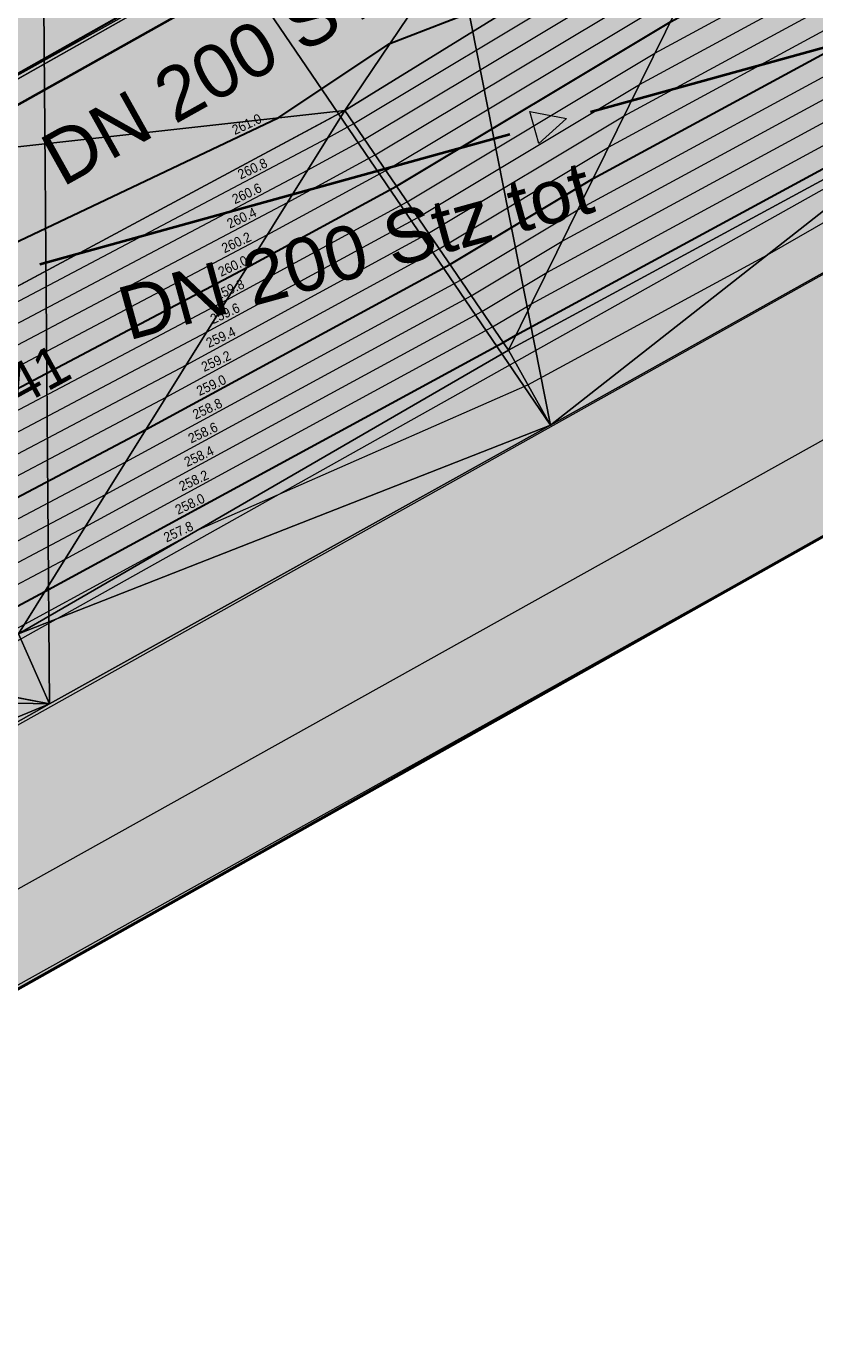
# Model space of a CAD drawing. Header units: millimetres. Extents: x 3402416 to 3403134, y 5267375 to 5268119.
# Tile 98 of 256: x 3402712 to 3402726, y 5267552 to 5267575. Entities that reach past the tile are written whole.
import ezdxf
from ezdxf.enums import TextEntityAlignment as Align

# ---------------------------------------------------------------- set-up
doc = ezdxf.new("R2010")
doc.units = ezdxf.units.MM
doc.header["$MEASUREMENT"] = 0
doc.linetypes.add('100.5', pattern=[5.5, 3.9, -1.6])
doc.linetypes.add('DGN Style 2', pattern=[18.986358, 11.391815, -7.594543])
for name, color, linetype, lineweight in [('_WBG Ideenteil + Pachtvertrag', 8, 'Continuous', 25), ('IVK_Boeschung', 7, 'Continuous', 0), ('IVK_Fahrbahnrand', 7, 'Continuous', 0), ('IVK_NSH_Modell Hoehenlinien Beschriftung', 1, 'Continuous', 0), ('IVK_NSH_Modell Umring Freiborderhoehung', 1, 'Continuous', 0), ('IVK_NSH_Modell Umring Werksareal', 7, 'Continuous', 0), ('IVK_NSH_Modell Vermaschung Werksareal', 1, 'Continuous', 0), ('IVK_NSH_Topographie Boeschungskante', 1, 'Continuous', 0), ('IVK_NSH_Topographie Fahrbahnrand', 7, 'Continuous', 0), ('IVK_Rahmen Stempel', 7, 'Continuous', 0), ('IVK_RW DN', 90, 'Continuous', 0), ('IVK_RW Fliessrichtungspfeil', 90, 'Continuous', 0), ('IVK_RW Kanal', 90, 'Continuous', 0), ('IVK_RW Schachtanschrieb-Hoehen_NSH', 90, 'Continuous', 0)]:
    doc.layers.add(name, color=color, linetype=linetype, lineweight=lineweight)
for name, color, linetype, lineweight, true_color in [('_WBG Realisierungsteil', 7, 'Continuous', 50, 0x9494ff), ('IVK_NSH_Modell Hoehenlinien 1 Meter', 7, 'Continuous', 0, 0xe6956a), ('IVK_NSH_Modell Hoehenlinien 20 Zentimeter', 7, 'Continuous', 0, 0xe6956a)]:
    doc.layers.add(name, color=color, linetype=linetype, lineweight=lineweight, true_color=true_color)
doc.styles.add('IVK_Modell Beschriftung Hoehenlinien', font='arial.ttf')
doc.styles.add('Style-arial', font='arial.ttf')

# ---------------------------------------------------------------- blocks, each defined once
blk = doc.blocks.new('FLIESS')
at = {"layer": 'IVK_RW Fliessrichtungspfeil', "color": 7, "linetype": 'Continuous', "lineweight": 13}
for p, q in [((-0.002, -0.002), (-0.002, 0.002)), ((-0.002, 0.002), (0.002, 0)), ((0.002, 0), (-0.002, -0.002))]:
    blk.add_line(p, q, dxfattribs=at)

msp = doc.modelspace()

# ---------------------------------------------------------------- hatches: boundary and pattern name
at = {"layer": '_WBG Ideenteil + Pachtvertrag', "linetype": 'Continuous', "lineweight": 13, "transparency": 33554483}
h = msp.add_hatch(color=10, dxfattribs=at)
h.dxf.hatch_style = 1
h.paths.add_polyline_path([(3403020.162, 5267924.388), (3402974.165, 5267921.173), (3402970.834, 5267929.906), (3402966.125, 5267938.096), (3402962.962, 5267942.43), (3402957.609, 5267949.641), (3402947.36, 5267962.65), (3402939.808, 5267958.281), (3402940.65, 5267953.63), (3402941.22, 5267941.91), (3402941.79, 5267930.19), (3402941.545, 5267919.145), (3402940.618, 5267897.122), (3402939.52, 5267886.351), (3402937.994, 5267875.647), (3402933.952, 5267857.288), (3402924.27, 5267830.291), (3402912.706, 5267807.601), (3402888.95, 5267776.443), (3402888.949, 5267776.444), (3402875.126, 5267762.813), (3402817.857, 5267713.907), (3402814.793, 5267708.813), (3402749.53, 5267659.038), (3402740.54, 5267652.665), (3402743.031, 5267648.819), (3402726.54, 5267638.14), (3402711.87, 5267630.76), (3402634.27, 5267587.49), (3402621.47, 5267580.91), (3402607.52, 5267574.99), (3402612.55, 5267567.78), (3402597.743, 5267552.391), (3402630.486, 5267520.888), (3402683.349, 5267542.27), (3402692.955, 5267547.525), (3402703.98, 5267553.56), (3402743.097, 5267575.543), (3402746.601, 5267577.473), (3402753.342, 5267580.873), (3402757.657, 5267582.852), (3402762.378, 5267584.452), (3402767.187, 5267585.764), (3402772.3, 5267586.827), (3402777.468, 5267587.565), (3402782.59, 5267588.116), (3402787.738, 5267587.941), (3402794.984, 5267586.422), (3402794.339, 5267584.753), (3402798.109, 5267583.568), (3402799.256, 5267582.522), (3402802.297, 5267580.638), (3402804.959, 5267578.374), (3402807.449, 5267575.694), (3402813.837, 5267564.975), (3402824.334, 5267559.186), (3402831.546, 5267563.248), (3402850.736, 5267528.656), (3402857.046, 5267532.176), (3402875.097, 5267542.718), (3402879.432, 5267545.496), (3402884.47, 5267548.76), (3402887.62, 5267550.84), (3402890.12, 5267552.705), (3402892.62, 5267554.57), (3402896.5, 5267557.725), (3402900.38, 5267560.88), (3402903.425, 5267563.53), (3402911.32, 5267570.84), (3402925.42, 5267583.35), (3402926.03, 5267588.41), (3402935.72, 5267598.94), (3402939.889, 5267603.531), (3402947.512, 5267612.875), (3402954.376, 5267622.159), (3402960.809, 5267631.964), (3402966.189, 5267641.216), (3402971.089, 5267650.738), (3402974.885, 5267659.6), (3402977.896, 5267666.63), (3402983.519, 5267677.452), (3402987.072, 5267688.519), (3402989.662, 5267695.872), (3402996.63, 5267712.76), (3402998.88, 5267719.66), (3403002.59, 5267737.3), (3403004.045, 5267747.99), (3403005.5, 5267758.68), (3403006.26, 5267780.78), (3403008.055, 5267823.755), (3403009.28, 5267856.42), (3403009.069, 5267863.169), (3403007.637, 5267873.43)])
h.paths.add_polyline_path([(3402831.684, 5267692.713), (3402826.57, 5267697.97), (3402826.57, 5267697.97), (3402822.855, 5267702.231), (3402821.22, 5267700.91), (3402817.3, 5267705.73), (3402868.07, 5267748.98), (3402874.24, 5267754.23), (3402879.48, 5267748.1), (3402881.455, 5267745.791), (3402884.49, 5267742.976), (3402858.85, 5267715.33, -0.011159), (3402852.943, 5267709.528, -0.011773), (3402846.747, 5267703.983, -0.012769), (3402839.046, 5267697.938, -0.011757)], flags=16)
h.paths.add_polyline_path([(3402833.136, 5267693.592), (3402864.347, 5267722.275), (3402861.409, 5267725.473), (3402830.198, 5267696.79)], flags=24)

# ---------------------------------------------------------------- linework, layer by layer
at = {"layer": '_WBG Ideenteil + Pachtvertrag', "color": 10, "linetype": 'Continuous', "lineweight": 50, "transparency": 33554687}
msp.add_lwpolyline([(3402850.736, 5267528.656), (3402831.546, 5267563.248), (3402824.334, 5267559.186), (3402813.837, 5267564.975), (3402807.449, 5267575.694), (3402804.959, 5267578.374), (3402802.297, 5267580.638), (3402799.256, 5267582.522), (3402798.109, 5267583.568), (3402794.339, 5267584.753), (3402794.984, 5267586.422), (3402787.738, 5267587.941), (3402782.59, 5267588.116), (3402777.468, 5267587.565), (3402772.3, 5267586.827), (3402767.187, 5267585.764), (3402762.378, 5267584.452), (3402757.657, 5267582.852), (3402753.342, 5267580.873), (3402746.601, 5267577.473), (3402743.097, 5267575.543), (3402703.98, 5267553.56), (3402692.955, 5267547.525)], dxfattribs=at)
at = {"layer": '_WBG Realisierungsteil', "color": 168, "lineweight": 50, "transparency": 33554687}
msp.add_lwpolyline([(3402850.736, 5267528.656), (3402831.546, 5267563.248), (3402824.334, 5267559.186), (3402813.837, 5267564.975), (3402807.449, 5267575.694), (3402804.959, 5267578.374), (3402802.297, 5267580.638), (3402799.256, 5267582.522), (3402798.109, 5267583.568), (3402794.339, 5267584.753), (3402794.984, 5267586.422), (3402787.738, 5267587.941), (3402782.59, 5267588.116), (3402777.468, 5267587.565), (3402772.3, 5267586.827), (3402767.187, 5267585.764), (3402762.378, 5267584.452), (3402757.657, 5267582.852), (3402753.342, 5267580.873), (3402746.601, 5267577.473), (3402743.097, 5267575.543), (3402703.98, 5267553.56), (3402692.955, 5267547.525)], dxfattribs=at)
at = {"layer": 'IVK_Boeschung', "color": 7, "linetype": 'Continuous', "lineweight": 13}
for p, q in [((3402737.3, 5267578.5), (3402701.412, 5267558.38)), ((3402737.94, 5267577.32), (3402691.769, 5267551.489)), ((3402739.24, 5267575.05), (3402692.169, 5267548.809)), ((3402740.1, 5267573.81), (3402692.955, 5267547.525))]:
    msp.add_line(p, q, dxfattribs=at)
at = {"layer": 'IVK_Boeschung', "color": 7, "linetype": 'DGN Style 2', "lineweight": 13, "flags": 128}
msp.add_lwpolyline([(3402707.447, 5267568.232), (3402717.697, 5267573.732), (3402724.962, 5267578.213), (3402732.971, 5267582.275), (3402741.943, 5267587.441)], dxfattribs=at)
at = {"layer": 'IVK_Fahrbahnrand', "color": 7, "linetype": 'Continuous', "lineweight": 13}
for p, q in [((3402721.881, 5267580.063), (3402709.099, 5267572.849)), ((3402709.137, 5267572.778), (3402721.919, 5267579.992))]:
    msp.add_line(p, q, dxfattribs=at)
at = {"layer": 'IVK_NSH_Modell Hoehenlinien 1 Meter', "color": 32, "linetype": 'Continuous', "lineweight": 30, "true_color": 0xcd6000, "flags": 128}
for points, elevation in [([(3402698.647, 5267563.113), (3402704.641, 5267566.708), (3402705.362, 5267567.787), (3402707.931, 5267569.533), (3402716.501, 5267573.599), (3402718.506, 5267574.932), (3402721.572, 5267576.122), (3402724.923, 5267578.134), (3402724.995, 5267578.173), (3402727.482, 5267579.491), (3402732.154, 5267583.453), (3402732.876, 5267583.207), (3402735.872, 5267584.476), (3402741.108, 5267587.344), (3402741.339, 5267587.644), (3402742.261, 5267588.011), (3402743.907, 5267588.484), (3402749.201, 5267591.099), (3402749.423, 5267591.196), (3402757.502, 5267594.439)], 261), ([(3402699.516, 5267561.629), (3402705.588, 5267565.27), (3402708.721, 5267567.107), (3402715.942, 5267570.918), (3402718.624, 5267572.374), (3402723.538, 5267575.324), (3402726.156, 5267576.742), (3402731.616, 5267579.636), (3402734.019, 5267581.105), (3402736.247, 5267582.15), (3402742.553, 5267585.743), (3402744.807, 5267586.914), (3402749.775, 5267589.368), (3402752.311, 5267590.475), (3402757.806, 5267592.682)], 260), ([(3402700.385, 5267560.145), (3402703.57, 5267562.055), (3402710.104, 5267565.886), (3402714.13, 5267568.01), (3402719.582, 5267570.971), (3402722.152, 5267572.514), (3402727.317, 5267575.311), (3402730.174, 5267576.825), (3402735.134, 5267579.858), (3402739.737, 5267582.017), (3402743.185, 5267583.982), (3402747.778, 5267586.367), (3402750.35, 5267587.637), (3402755.199, 5267589.755), (3402758.111, 5267590.924)], 259), ([(3402701.254, 5267558.661), (3402701.552, 5267558.839), (3402711.486, 5267564.665), (3402712.317, 5267565.103), (3402720.539, 5267569.568), (3402720.766, 5267569.705), (3402728.478, 5267573.881), (3402728.731, 5267574.015), (3402736.25, 5267578.612), (3402743.226, 5267581.884), (3402743.817, 5267582.221), (3402750.749, 5267585.82), (3402750.924, 5267585.906), (3402758.087, 5267589.034)], 258)]:
    msp.add_lwpolyline(points, dxfattribs=dict(at, elevation=elevation))
at = {"layer": 'IVK_NSH_Modell Hoehenlinien 20 Zentimeter', "color": 32, "linetype": 'Continuous', "lineweight": 13, "true_color": 0xcd6000, "flags": 128}
for points, elevation in [([(3402698.821, 5267562.816), (3402707.203, 5267567.843), (3402707.614, 5267568.084), (3402717.392, 5267573.244), (3402717.858, 5267573.496), (3402724.646, 5267577.572), (3402725.227, 5267577.887), (3402732.77, 5267581.884), (3402733.126, 5267582.102), (3402733.456, 5267582.256), (3402742.047, 5267587.152), (3402742.43, 5267587.351), (3402749.316, 5267590.753), (3402750.001, 5267591.052), (3402757.563, 5267594.088)], 260.8), ([(3402698.995, 5267562.52), (3402706.799, 5267567.2), (3402707.891, 5267567.84), (3402717.03, 5267572.662), (3402718.049, 5267573.216), (3402724.369, 5267577.01), (3402725.459, 5267577.601), (3402732.482, 5267581.322), (3402733.349, 5267581.852), (3402734.154, 5267582.23), (3402742.173, 5267586.8), (3402743.024, 5267587.242), (3402749.431, 5267590.407), (3402750.578, 5267590.908), (3402757.624, 5267593.736)], 260.6), ([(3402699.169, 5267562.223), (3402706.396, 5267566.557), (3402708.167, 5267567.596), (3402716.667, 5267572.081), (3402718.241, 5267572.935), (3402724.092, 5267576.448), (3402725.691, 5267577.315), (3402732.193, 5267580.76), (3402733.572, 5267581.603), (3402734.852, 5267582.203), (3402742.3, 5267586.448), (3402743.619, 5267587.133), (3402749.546, 5267590.06), (3402751.156, 5267590.764), (3402757.684, 5267593.385)], 260.4), ([(3402699.343, 5267561.926), (3402705.992, 5267565.914), (3402708.444, 5267567.351), (3402716.305, 5267571.499), (3402718.432, 5267572.655), (3402723.815, 5267575.886), (3402725.924, 5267577.028), (3402731.905, 5267580.198), (3402733.796, 5267581.354), (3402735.55, 5267582.177), (3402742.426, 5267586.095), (3402744.213, 5267587.023), (3402749.661, 5267589.714), (3402751.734, 5267590.619), (3402757.745, 5267593.033)], 260.2), ([(3402699.69, 5267561.332), (3402705.185, 5267564.627), (3402708.997, 5267566.863), (3402715.58, 5267570.336), (3402718.815, 5267572.093), (3402723.26, 5267574.762), (3402726.388, 5267576.456), (3402731.328, 5267579.074), (3402734.242, 5267580.855), (3402736.945, 5267582.123), (3402742.679, 5267585.391), (3402745.401, 5267586.804), (3402749.89, 5267589.022), (3402752.889, 5267590.331), (3402757.867, 5267592.33)], 259.8), ([(3402699.864, 5267561.035), (3402704.781, 5267563.984), (3402709.274, 5267566.619), (3402715.217, 5267569.755), (3402719.007, 5267571.813), (3402722.983, 5267574.2), (3402726.62, 5267576.17), (3402731.039, 5267578.512), (3402734.465, 5267580.606), (3402737.643, 5267582.097), (3402742.805, 5267585.039), (3402745.995, 5267586.695), (3402750.005, 5267588.676), (3402753.466, 5267590.187), (3402757.928, 5267591.979)], 259.6), ([(3402700.038, 5267560.739), (3402704.377, 5267563.341), (3402709.55, 5267566.374), (3402714.855, 5267569.173), (3402719.198, 5267571.532), (3402722.706, 5267573.638), (3402726.853, 5267575.884), (3402730.751, 5267577.949), (3402734.688, 5267580.357), (3402738.341, 5267582.07), (3402742.932, 5267584.686), (3402746.59, 5267586.586), (3402750.12, 5267588.33), (3402754.044, 5267590.043), (3402757.989, 5267591.627)], 259.4), ([(3402700.212, 5267560.442), (3402703.974, 5267562.698), (3402709.827, 5267566.13), (3402714.492, 5267568.592), (3402719.39, 5267571.252), (3402722.429, 5267573.076), (3402727.085, 5267575.598), (3402730.462, 5267577.387), (3402734.911, 5267580.107), (3402739.039, 5267582.043), (3402743.058, 5267584.334), (3402747.184, 5267586.476), (3402750.235, 5267587.983), (3402754.622, 5267589.899), (3402758.05, 5267591.275)], 259.2), ([(3402700.559, 5267559.848), (3402703.166, 5267561.412), (3402710.38, 5267565.642), (3402713.767, 5267567.429), (3402719.773, 5267570.69), (3402721.875, 5267571.952), (3402727.549, 5267575.025), (3402729.885, 5267576.263), (3402735.358, 5267579.609), (3402740.434, 5267581.99), (3402743.311, 5267583.63), (3402748.372, 5267586.257), (3402750.465, 5267587.291), (3402755.777, 5267589.611), (3402758.172, 5267590.572)], 258.8), ([(3402700.733, 5267559.551), (3402702.763, 5267560.769), (3402710.657, 5267565.397), (3402713.405, 5267566.847), (3402719.965, 5267570.41), (3402721.598, 5267571.391), (3402727.782, 5267574.739), (3402729.597, 5267575.701), (3402735.581, 5267579.359), (3402741.132, 5267581.963), (3402743.438, 5267583.277), (3402748.967, 5267586.148), (3402750.579, 5267586.945), (3402756.354, 5267589.467), (3402758.233, 5267590.221)], 258.6), ([(3402700.907, 5267559.255), (3402702.359, 5267560.125), (3402710.933, 5267565.153), (3402713.042, 5267566.266), (3402720.156, 5267570.129), (3402721.321, 5267570.829), (3402728.014, 5267574.453), (3402729.308, 5267575.139), (3402735.804, 5267579.11), (3402741.83, 5267581.937), (3402743.564, 5267582.925), (3402749.561, 5267586.039), (3402750.694, 5267586.599), (3402756.932, 5267589.323), (3402758.294, 5267589.869)], 258.4), ([(3402701.081, 5267558.958), (3402701.956, 5267559.482), (3402711.21, 5267564.909), (3402712.68, 5267565.684), (3402720.348, 5267569.849), (3402721.044, 5267570.267), (3402728.246, 5267574.167), (3402729.019, 5267574.577), (3402736.027, 5267578.861), (3402742.528, 5267581.91), (3402743.691, 5267582.573), (3402750.155, 5267585.929), (3402750.809, 5267586.253), (3402757.51, 5267589.179)], 258.2), ([(3402701.702, 5267557.942), (3402705.469, 5267560.218), (3402707.832, 5267562.116), (3402711.763, 5267564.42), (3402711.955, 5267564.521), (3402715.08, 5267566.219), (3402720.978, 5267568.814), (3402725.277, 5267571.142), (3402728.892, 5267573.218), (3402732.993, 5267575.367), (3402736.537, 5267578.231), (3402739.056, 5267578.942), (3402741.036, 5267580.503), (3402743.924, 5267581.857), (3402743.944, 5267581.868), (3402744.315, 5267582.061), (3402751.28, 5267585.277), (3402754.268, 5267586.59), (3402758.517, 5267588.558)], 257.8)]:
    msp.add_lwpolyline(points, dxfattribs=dict(at, elevation=elevation))
at = {"layer": 'IVK_NSH_Modell Umring Freiborderhoehung', "color": 6, "linetype": '100.5', "ltscale": 10, "true_color": 0xe202f2}
msp.add_open_spline([(3402973.402, 5267889.37, 266.63), (3402971.259, 5267898.655, 266.884), (3402973.221, 5267899.259, 266.92), (3402979.065, 5267899.964, 266.983), (3402987.632, 5267901.332, 266.645), (3402996.574, 5267901.247, 267.164), (3402999.854, 5267900.751, 267.116), (3403001.073, 5267899.555, 266.771), (3403007.491, 5267887.112, 261.124), (3403008.555, 5267857.094, 261.209), (3403007.359, 5267813.886, 261.074), (3403006.127, 5267770.161, 261.248), (3402999.63, 5267722.447, 261.063), (3402990.96, 5267699.646, 261.254), (3402984.157, 5267681.314, 261.31), (3402973.541, 5267656.946, 261.224), (3402953.577, 5267621.061, 261.098), (3402931.148, 5267593.163, 261.279), (3402926.345, 5267588.179, 261.563), (3402925.493, 5267583.399, 261.511), (3402911.549, 5267570.877, 261.576), (3402911.412, 5267570.875, 261.58), (3402911.339, 5267570.85, 262.251), (3402902.615, 5267562.888, 262.266), (3402892.302, 5267554.41, 262.276), (3402881.339, 5267546.676, 262.302), (3402874.151, 5267542.111, 262.268), (3402866.574, 5267537.704, 262.28), (3402866.402, 5267538.022, 262.27), (3402865.737, 5267539.264, 262.279), (3402868.892, 5267541.002, 262.274), (3402868.752, 5267541.251, 262.276), (3402868.744, 5267541.273, 262.225), (3402864.707, 5267548.554, 262.213), (3402862.826, 5267549.046, 262.204), (3402861.239, 5267548.161, 262.217), (3402861.219, 5267548.172, 262.174), (3402860.109, 5267550.144, 262.171), (3402860.127, 5267550.151, 262.401), (3402859.981, 5267550.413, 262.4), (3402859.545, 5267550.177, 262.402), (3402857.42, 5267547.064, 262.409), (3402861.361, 5267539.982, 262.423), (3402857.268, 5267537.712, 262.414), (3402857.595, 5267537.1, 262.401), (3402855.077, 5267535.648, 262.413), (3402855.391, 5267535.133, 262.415), (3402847.117, 5267530.472, 262.423), (3402844.698, 5267529.084, 262.42), (3402844.686, 5267529.154, 262.243), (3402841.189, 5267535.306, 262.197), (3402834.324, 5267531.517, 262.196), (3402825.188, 5267526.398, 262.199), (3402816.64, 5267521.633, 262.187), (3402807.825, 5267516.664, 262.189), (3402799.117, 5267511.766, 262.187), (3402790.161, 5267506.762, 262.187), (3402785.002, 5267503.849, 262.181), (3402780.631, 5267501.338, 262.252), (3402779.518, 5267503.255, 262.252), (3402779.51, 5267503.225, 261.302), (3402771.145, 5267498.561, 261.306), (3402762.032, 5267493.996, 261.293), (3402753.326, 5267489.085, 261.279), (3402744.624, 5267484.192, 261.304), (3402737.594, 5267477.268, 261.295), (3402739.756, 5267473.33, 261.297), (3402739.329, 5267473.086, 261.293), (3402740.745, 5267471.036, 261.302), (3402742.522, 5267468.178, 261.301), (3402737.854, 5267465.502, 261.276), (3402736.075, 5267464.499, 261.309), (3402734.307, 5267463.533, 261.292), (3402734.274, 5267463.516, 262.291), (3402732.35, 5267462.487, 262.274), (3402724.718, 5267458.614, 262.463), (3402722.217, 5267454.994, 262.478), (3402722.175, 5267455, 262.607), (3402720.67, 5267453.302, 262.568), (3402719.337, 5267455.763, 262.571), (3402719.314, 5267455.757, 262.497), (3402715.054, 5267453.445, 262.491), (3402712.311, 5267452.143, 258.244), (3402707.951, 5267450.18, 258.263), (3402703.588, 5267448.754, 258.252), (3402699.675, 5267457.066, 258.28), (3402695.118, 5267469.736, 258.679), (3402692.195, 5267479.923, 258.969), (3402702.031, 5267485.048, 259.195), (3402707.857, 5267488.496, 259.373), (3402715.117, 5267492.487, 259.098), (3402719.239, 5267494.954, 259.258), (3402721.036, 5267494.67, 259.279), (3402723.049, 5267491.187, 262.242), (3402725.561, 5267486.822, 262.264), (3402729.362, 5267488.733, 262.271), (3402737.009, 5267493.102, 262.276), (3402745.765, 5267498.005, 262.28), (3402754.496, 5267502.989, 262.292), (3402763.191, 5267507.689, 262.273), (3402771.922, 5267512.655, 262.276), (3402774.429, 5267514.204, 262.227), (3402783.438, 5267519.244, 262.226), (3402792.034, 5267524.084, 262.23), (3402800.847, 5267529.005, 262.22), (3402809.211, 5267533.706, 262.217), (3402818.25, 5267538.767, 262.216), (3402826.523, 5267543.492, 262.222), (3402838.805, 5267550.458, 262.215), (3402835.571, 5267556.173, 262.289), (3402836.864, 5267556.946, 262.342), (3402832.914, 5267564.026, 262.333), (3402828.391, 5267572.116, 262.301), (3402828.714, 5267572.295, 262.297), (3402828.751, 5267572.324, 262.218), (3402831.204, 5267573.654, 262.187), (3402830.856, 5267577.123, 262.171), (3402838.132, 5267575.061, 262.179), (3402857.727, 5267580.016, 262.296), (3402858.743, 5267586.148, 262.343), (3402856.571, 5267590.239, 262.325), (3402872.49, 5267592.439, 262.352), (3402877.389, 5267594.62, 262.202), (3402881.373, 5267600.75, 262.129), (3402885.875, 5267603.453, 262.135), (3402897.38, 5267602.371, 262.069), (3402906.697, 5267606.506, 262.095), (3402914.635, 5267612.832, 262.118), (3402919.801, 5267617.02, 262.213), (3402922.673, 5267622.771, 262.143), (3402927.52, 5267629.693, 262.208), (3402932.198, 5267635.327, 262.186), (3402941.376, 5267637.011, 262.09), (3402947.2, 5267645.566, 262.07), (3402949.802, 5267656.334, 262.328), (3402957.649, 5267672.321, 262.37), (3402963.36, 5267678.252, 262.337), (3402968.961, 5267685.849, 262.32), (3402968.435, 5267695.836, 262.336), (3402971.662, 5267699.315, 262.308), (3402983.328, 5267726.695, 262.51), (3402987.168, 5267750.814, 262.971), (3402988.274, 5267771.277, 263.412), (3402989.89, 5267792.909, 264.016), (3402990.532, 5267812.395, 264.397), (3402986.982, 5267832.181, 264.939), (3402981.541, 5267853.095, 265.631), (3402977.157, 5267872.138, 266.165), (3402973.402, 5267889.37, 266.63)], degree=1, dxfattribs=at)
at = {"layer": 'IVK_NSH_Topographie Boeschungskante', "color": 3, "linetype": 'Continuous', "lineweight": 13}
for points in [[(3402698.497, 5267563.37, 261.173), (3402707.447, 5267568.232, 260.921), (3402717.697, 5267573.732, 260.968), (3402724.962, 5267578.213, 261.028), (3402724.962, 5267578.213, 261.028), (3402732.971, 5267582.275, 260.939), (3402741.943, 5267587.441, 260.964), (3402749.146, 5267591.265, 261.096), (3402757.436, 5267594.819, 261.216), (3402766.13, 5267597.708, 261.287), (3402775.172, 5267599.539, 261.432), (3402781.573, 5267600.282, 261.44), (3402788.071, 5267600.519, 261.551), (3402791.324, 5267599.972, 261.402), (3402798.953, 5267598.711, 261.458), (3402796.779, 5267593.18, 257.866)], [(3402758.454, 5267588.943, 257.873), (3402750.966, 5267585.78, 257.927), (3402743.948, 5267581.856, 257.793), (3402736.461, 5267578.376, 257.811), (3402728.591, 5267573.742, 257.903), (3402720.632, 5267569.432, 257.903), (3402711.846, 5267564.347, 257.74), (3402701.344, 5267558.508, 257.897)], [(3402702.115, 5267557.288, 257.688), (3402712.401, 5267563.092, 257.637), (3402721.384, 5267568.088, 257.679), (3402729.299, 5267572.511, 257.661), (3402737.224, 5267576.928, 257.701), (3402744.349, 5267580.838, 257.597), (3402751.656, 5267584.674, 257.648), (3402758.663, 5267587.668, 257.631)]]:
    msp.add_polyline3d(points, dxfattribs=at)
at = {"layer": 'IVK_NSH_Topographie Fahrbahnrand', "color": 7, "linetype": 'Continuous', "lineweight": 13}
for p, q in [((3402709.094, 5267572.858, 261.096), (3402721.876, 5267580.072, 261.034)), ((3402709.099, 5267572.849, 261.197), (3402721.881, 5267580.063, 261.135)), ((3402709.137, 5267572.778, 261.197), (3402721.919, 5267579.992, 261.135))]:
    msp.add_line(p, q, dxfattribs=at)
at = {"layer": 'IVK_Rahmen Stempel', "color": 7, "linetype": 'Continuous', "lineweight": 30}
msp.add_3dface([(3402461.797, 5267374.849), (3403134.297, 5267374.849), (3403134.297, 5268117.349), (3402461.797, 5268117.349)], dxfattribs=at)
msp.add_3dface([(3402461.797, 5267374.849), (3403134.297, 5267374.849), (3403134.297, 5268117.349), (3402461.797, 5268117.349)], dxfattribs=at)
at = {"layer": 'IVK_RW Kanal', "linetype": 'Continuous', "lineweight": 40}
for p, q in [((3402722.104, 5267573.707), (3402735.834, 5267577.497)), ((3402704.174, 5267569.547), (3402716.174, 5267576.267)), ((3402712.224, 5267570.977), (3402720.654, 5267573.307))]:
    msp.add_line(p, q, dxfattribs=at)

# ---------------------------------------------------------------- block references
at = {"layer": 'IVK_RW Fliessrichtungspfeil', "linetype": 'Continuous', "lineweight": 13, "xscale": 150.0004803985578, "yscale": 150.0004803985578, "rotation": 15.43768773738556}
msp.add_blockref('FLIESS', (3402721.384, 5267573.507), dxfattribs=at)

# ---------------------------------------------------------------- texts
at = {"layer": 'IVK_NSH_Modell Hoehenlinien Beschriftung', "color": 7, "linetype": 'Continuous', "style": 'IVK_Modell Beschriftung Hoehenlinien', "width": 0.9}
for s, p in [('261.0', (3402715.996, 5267573.359, 261)), ('260.8', (3402716.099, 5267572.562, 260.8)), ('260.6', (3402715.997, 5267572.117, 260.6)), ('260.4', (3402715.905, 5267571.679, 260.4)), ('260.2', (3402715.81, 5267571.238, 260.2)), ('260.0', (3402715.748, 5267570.816, 260)), ('259.8', (3402715.687, 5267570.394, 259.8)), ('259.6', (3402715.606, 5267569.966, 259.6)), ('259.4', (3402715.53, 5267569.54, 259.4)), ('259.2', (3402715.446, 5267569.11, 259.2)), ('259.0', (3402715.36, 5267568.678, 259)), ('258.8', (3402715.29, 5267568.256, 258.8)), ('258.6', (3402715.21, 5267567.827, 258.6)), ('258.4', (3402715.138, 5267567.404, 258.4)), ('258.2', (3402715.045, 5267566.968, 258.2)), ('258.0', (3402714.977, 5267566.548, 258)), ('257.8', (3402714.77, 5267566.051, 257.8))]:
    msp.add_text(s, height=0.175, rotation=25, dxfattribs=at).set_placement(p, align=Align.BOTTOM_CENTER)
at = {"layer": 'IVK_RW DN', "linetype": 'Continuous', "lineweight": 13, "style": 'Style-arial'}
for s, rotation, p in [('DN 200 STZ', 29.223, (3402712.63, 5267572.35)), ('DN 200 Stz tot', 15.444, (3402713.81, 5267569.601))]:
    msp.add_text(s, height=0.96, rotation=rotation, dxfattribs=at).set_placement(p)
at = {"layer": 'IVK_RW Schachtanschrieb-Hoehen_NSH', "linetype": 'Continuous', "lineweight": 13, "style": 'Style-arial'}
msp.add_text('NSH SO 259,41', height=0.72, rotation=28.7867, dxfattribs=at).set_placement((3402706.525, 5267565.479))

# ---------------------------------------------------------------- meshes
at = {"layer": 'IVK_NSH_Modell Umring Werksareal', "color": 6, "linetype": 'Continuous', "lineweight": 13, "true_color": 0xe202f2}
mesh = msp.add_polyface(dxfattribs=at)
corners = [(3402762.413, 5267617.541, 261.278), (3402759.973, 5267620.657, 261.321), (3402762.177, 5267621.875, 261.324), (3402764.78, 5267623.361, 262), (3402765.029, 5267623.51, 262.047), (3402765.132, 5267623.572, 262.047), (3402765.126, 5267623.597, 262.033), (3402765.055, 5267623.74, 262.033), (3402768.145, 5267625.272, 262.07), (3402768.794, 5267625.575, 262.088), (3402769.349, 5267625.824, 262.103), (3402769.805, 5267626.023, 262.115), (3402770.716, 5267626.403, 262.139), (3402771.82, 5267626.835, 262.167), (3402772.644, 5267627.137, 262.188), (3402773.393, 5267627.396, 262.207), (3402774.278, 5267627.686, 262.228), (3402775.265, 5267627.987, 262.252), (3402776.49, 5267628.328, 262.28), (3402777.368, 5267628.552, 262.3), (3402778.204, 5267628.748, 262.319), (3402779.378, 5267629.038, 262.342), (3402780.663, 5267629.299, 262.365), (3402781.904, 5267629.497, 262.385), (3402782.987, 5267629.627, 262.4), (3402783.935, 5267629.709, 262.412), (3402788.698, 5267633.196, 262.624), (3402790.747, 5267634.336, 262.752), (3402793.374, 5267635.652, 262.802), (3402793.395, 5267635.647, 262.96), (3402794.703, 5267636.415, 262.967), (3402794.72, 5267636.421, 262.806), (3402806.142, 5267642.755, 262.826), (3402817.078, 5267648.877, 262.811), (3402816.57, 5267649.885, 262.825), (3402816.501, 5267650.014, 262.825), (3402816.428, 5267650.15, 262.825), (3402816.414, 5267650.199, 262.816), (3402816.391, 5267650.212, 263.018), (3402816.433, 5267650.577, 263.015), (3402822.76, 5267654.114, 262.939), (3402822.933, 5267653.871, 262.926), (3402822.935, 5267653.87, 262.713), (3402822.957, 5267653.84, 262.706), (3402829.2, 5267657.317, 262.583), (3402837.42, 5267661.927, 262.496), (3402837.861, 5267662.163, 262.496), (3402846.521, 5267667.006, 262.431), (3402857.557, 5267673.173, 262.386), (3402857.998, 5267673.409, 262.386), (3402859.987, 5267674.538, 262.362), (3402860.345, 5267674.811, 262.382), (3402860.716, 5267674.932, 262.369), (3402865.549, 5267677.642, 262.397), (3402872.215, 5267681.351, 262.45), (3402873.352, 5267681.721, 262.453), (3402873.358, 5267681.726, 262.535), (3402873.319, 5267681.796, 262.538), (3402877.616, 5267684.201, 262.53), (3402877.128, 5267685.073, 262.567), (3402877.198, 5267685.112, 262.567), (3402877.215, 5267685.118, 262.463), (3402879.804, 5267686.592, 262.502), (3402879.805, 5267686.608, 262.599), (3402879.875, 5267686.647, 262.6), (3402880.375, 5267685.759, 262.572), (3402890.175, 5267691.248, 262.736), (3402896.57, 5267694.844, 262.77), (3402896.101, 5267695.662, 262.763), (3402896.17, 5267695.702, 262.764), (3402896.182, 5267695.701, 262.695), (3402900.121, 5267697.902, 262.702), (3402900.129, 5267697.912, 262.761), (3402900.199, 5267697.95, 262.761), (3402900.648, 5267697.127, 262.753), (3402911.965, 5267703.471, 262.783), (3402912.478, 5267703.769, 262.783), (3402913.01, 5267704.056, 262.783), (3402913.421, 5267704.265, 262.782), (3402913.839, 5267704.464, 262.781), (3402914.303, 5267704.672, 262.78), (3402914.762, 5267704.864, 262.778), (3402915.211, 5267705.04, 262.775), (3402915.746, 5267705.232, 262.772), (3402916.23, 5267705.392, 262.768), (3402916.756, 5267705.55, 262.764), (3402915.717, 5267707.4, 262.784), (3402915.787, 5267707.439, 262.784), (3402915.806, 5267707.437, 262.71), (3402917.475, 5267707.838, 262.71), (3402917.477, 5267707.857, 262.791), (3402917.547, 5267707.895, 262.791), (3402921.478, 5267708.959, 262.843), (3402925.066, 5267711.336, 262.609), (3402928.563, 5267714.988, 262.447), (3402930.258, 5267713.998, 262.471), (3402933.77, 5267719.117, 262.526), (3402939.731, 5267728.616, 262.434), (3402943.002, 5267734.06, 262.485), (3402944.737, 5267732.963, 262.448), (3402944.563, 5267732.736, 262.45), (3402944.429, 5267732.51, 262.452), (3402944.326, 5267732.285, 262.452), (3402944.247, 5267732.049, 262.453), (3402944.185, 5267731.749, 262.453), (3402944.163, 5267731.44, 262.452), (3402944.177, 5267731.172, 262.451), (3402944.218, 5267730.925, 262.449), (3402944.296, 5267730.649, 262.447), (3402944.397, 5267730.409, 262.444), (3402944.513, 5267730.196, 262.441), (3402944.614, 5267730.046, 262.439), (3402944.748, 5267729.88, 262.436), (3402944.878, 5267729.744, 262.433), (3402950.928, 5267722.684, 262.415), (3402958.996, 5267713.311, 262.416), (3402966.464, 5267704.917, 262.386), (3402971.662, 5267699.315, 262.308), (3402968.435, 5267695.836, 262.336), (3402968.961, 5267685.849, 262.32), (3402963.36, 5267678.252, 262.337), (3402957.717, 5267672.338, 262.371), (3402957.649, 5267672.321, 262.37), (3402949.802, 5267656.334, 262.328), (3402947.2, 5267645.566, 262.07), (3402941.376, 5267637.011, 262.09), (3402932.198, 5267635.327, 262.186), (3402927.52, 5267629.693, 262.208), (3402922.673, 5267622.771, 262.143), (3402919.801, 5267617.02, 262.213), (3402914.635, 5267612.832, 262.118), (3402906.697, 5267606.506, 262.095), (3402897.38, 5267602.371, 262.069), (3402885.875, 5267603.453, 262.135), (3402881.373, 5267600.75, 262.129), (3402877.389, 5267594.62, 262.202), (3402872.49, 5267592.439, 262.352), (3402872.274, 5267592.322, 262.344), (3402856.571, 5267590.239, 262.325), (3402858.743, 5267586.148, 262.343), (3402857.727, 5267580.016, 262.296), (3402838.132, 5267575.061, 262.179), (3402830.856, 5267577.123, 262.171), (3402829.633, 5267576.445, 262.167), (3402829.616, 5267576.431, 262.175), (3402831.15, 5267573.633, 262.195), (3402831.204, 5267573.654, 262.187), (3402828.751, 5267572.324, 262.218), (3402828.714, 5267572.335, 262.318), (3402827.215, 5267575.032, 262.304), (3402827.205, 5267575.085, 262.204), (3402826.772, 5267574.84, 262.211), (3402826.277, 5267575.687, 262.206), (3402824.637, 5267577.461, 261.871), (3402822.453, 5267581.14, 261.849), (3402819.756, 5267585.581, 261.886), (3402815.675, 5267589.71, 261.794), (3402811.376, 5267593.551, 261.756), (3402803.071, 5267597.641, 261.684), (3402803.324, 5267598.152, 261.735), (3402799.313, 5267599.618, 261.701), (3402798.953, 5267598.711, 261.458), (3402796.779, 5267593.18, 257.866), (3402796.833, 5267591.462, 257.686), (3402792.991, 5267592.372, 257.596), (3402784.383, 5267593.048, 257.709), (3402775.595, 5267592.07, 257.662), (3402767.162, 5267590.358, 257.668), (3402758.663, 5267587.668, 257.631), (3402751.656, 5267584.674, 257.648), (3402744.349, 5267580.838, 257.597), (3402737.224, 5267576.928, 257.701), (3402729.299, 5267572.511, 257.661), (3402721.384, 5267568.088, 257.679), (3402712.401, 5267563.092, 257.637), (3402702.115, 5267557.288, 257.688), (3402701.344, 5267558.508, 257.897), (3402698.497, 5267563.37, 261.173), (3402697.075, 5267566.019, 261.314), (3402697.037, 5267566.09, 261.314), (3402697.032, 5267566.099, 261.213), (3402696.589, 5267566.226, 261.224), (3402694.023, 5267570.659, 261.281), (3402690.827, 5267576.175, 261.339), (3402688.221, 5267580.593, 261.381), (3402699.242, 5267586.694, 261.202), (3402706.637, 5267590.803, 261.304), (3402708.757, 5267587.494, 261.273), (3402708.763, 5267587.481, 261.369), (3402708.801, 5267587.411, 261.369), (3402712.25, 5267581.508, 261.195), (3402718.085, 5267584.805, 261.168), (3402718.966, 5267585.308, 261.175), (3402725.521, 5267589.032, 261.243), (3402725.576, 5267589.097, 261.243), (3402727.393, 5267590.316, 261.223), (3402727.461, 5267590.33, 261.229), (3402734.748, 5267594.569, 261.354), (3402738.837, 5267596.715, 261.433), (3402740.595, 5267597.66, 261.444), (3402742.138, 5267598.543, 261.4), (3402750.306, 5267603.054, 261.529), (3402751.21, 5267603.553, 261.522), (3402755.657, 5267606.04, 261.526), (3402760.137, 5267608.58, 261.536), (3402760.998, 5267609.069, 261.54), (3402765.605, 5267611.658, 261.691), (3402762.446, 5267617.468, 261.364), (3402762.415, 5267617.536, 261.364)]
mesh.append_faces([[corners[k] for k in face] for face in [(118, 116, 117), (73, 71, 72), (147, 145, 146), (152, 150, 151), (64, 62, 63), (100, 98, 99), (120, 118, 119), (122, 120, 121), (95, 93, 94), (91, 89, 90), (88, 86, 87), (77, 75, 76), (126, 124, 125), (70, 68, 69), (61, 59, 60), (58, 56, 57), (130, 128, 129), (55, 53, 54), (52, 50, 51), (133, 131, 132), (136, 134, 135), (138, 136, 137), (37, 35, 36), (31, 29, 30), (140, 138, 139), (29, 27, 28), (159, 157, 158), (164, 162, 163), (8, 6, 7), (2, 0, 1), (196, 194, 195), (187, 185, 186), (185, 183, 184), (176, 174, 175), (42, 40, 41), (182, 180, 181), (39, 37, 38)]], dxfattribs={"vtx0": -1, "color": 6})
mesh.append_faces([[corners[k] for k in face] for face in [(116, 95, 115), (114, 97, 113), (149, 144, 148), (153, 144, 152), (144, 153, 143), (62, 65, 61), (98, 105, 97), (113, 97, 112), (93, 122, 92), (92, 85, 91), (89, 85, 88), (85, 75, 84), (84, 75, 83), (83, 75, 82), (82, 75, 81), (81, 75, 80), (80, 75, 79), (79, 75, 78), (78, 75, 77), (75, 123, 74), (67, 126, 66), (66, 126, 65), (56, 58, 55), (53, 133, 52), (50, 133, 49), (49, 133, 48), (48, 133, 47), (47, 134, 46), (46, 134, 45), (45, 138, 44), (44, 138, 43), (35, 39, 34), (33, 157, 32), (157, 138, 156), (141, 138, 140), (32, 159, 31), (155, 142, 154), (27, 160, 26), (26, 160, 25), (25, 165, 24), (24, 165, 23), (22, 206, 21), (21, 206, 20), (20, 206, 19), (19, 206, 18), (18, 206, 17), (17, 206, 16), (16, 206, 15), (15, 206, 14), (14, 206, 13), (13, 206, 12), (12, 206, 11), (11, 206, 10), (10, 206, 9), (6, 8, 5), (9, 206, 8), (5, 207, 4), (4, 207, 3), (0, 3, 208), (206, 167, 205), (205, 167, 204), (204, 167, 203), (203, 168, 202), (202, 168, 201), (201, 169, 200), (200, 169, 199), (199, 170, 198), (198, 170, 197), (197, 171, 196), (193, 172, 192), (192, 172, 191), (191, 173, 190), (174, 190, 173), (180, 190, 179), (183, 185, 182), (179, 174, 178), (178, 174, 177), (177, 174, 176), (40, 42, 39)]], dxfattribs={"vtx0": -1, "vtx1": -1, "color": 6})
mesh.append_faces([[corners[k] for k in face] for face in [(116, 118, 95), (71, 74, 67), (150, 152, 144), (95, 118, 120), (95, 120, 122), (95, 122, 93), (92, 122, 85), (89, 91, 85), (85, 123, 75), (74, 123, 126), (67, 74, 126), (65, 127, 58), (58, 127, 55), (65, 58, 61), (55, 128, 130), (55, 130, 133), (53, 55, 133), (52, 133, 50), (45, 134, 138), (134, 136, 138), (43, 138, 33), (43, 34, 39), (35, 37, 39), (33, 138, 157), (155, 138, 142), (32, 157, 159), (31, 160, 29), (29, 160, 27), (25, 160, 165), (22, 165, 206), (5, 8, 206), (196, 171, 193), (185, 190, 182), (190, 174, 179), (190, 180, 182)]], dxfattribs={"vtx0": -1, "vtx1": -1, "vtx2": -1, "color": 6})
mesh.append_faces([[corners[k] for k in face] for face in [(115, 95, 96), (96, 114, 115), (114, 96, 97), (71, 73, 74), (145, 147, 148), (144, 149, 150), (148, 144, 145), (62, 64, 65), (98, 100, 101), (98, 101, 102), (98, 102, 103), (98, 103, 104), (98, 104, 105), (97, 105, 106), (97, 106, 107), (97, 107, 108), (97, 108, 109), (97, 109, 110), (97, 110, 111), (97, 111, 112), (85, 122, 123), (88, 85, 86), (126, 123, 124), (67, 70, 71), (70, 67, 68), (65, 126, 127), (61, 58, 59), (55, 127, 128), (133, 130, 131), (47, 133, 134), (43, 33, 34), (138, 155, 156), (138, 141, 142), (31, 159, 160), (153, 142, 143), (142, 153, 154), (165, 22, 23), (165, 160, 161), (164, 161, 162), (161, 164, 165), (5, 206, 207), (0, 2, 3), (3, 207, 208), (206, 165, 166), (206, 166, 167), (203, 167, 168), (201, 168, 169), (199, 169, 170), (197, 170, 171), (196, 193, 194), (193, 171, 172), (191, 172, 173), (185, 187, 188), (185, 188, 189), (185, 189, 190), (39, 42, 43)]], dxfattribs={"vtx0": -1, "vtx2": -1, "color": 6})
at = {"layer": 'IVK_NSH_Modell Vermaschung Werksareal', "color": 2}
mesh = msp.add_polyface(dxfattribs=at)
corners = [(3402712.798, 5267580.66, 261.262), (3402712.803, 5267580.648, 261.18), (3402719.43, 5267584.402, 261.238), (3402705.21, 5267576.388, 261.307), (3402709.094, 5267572.858, 261.096), (3402721.876, 5267580.072, 261.034), (3402719.439, 5267584.398, 261.142), (3402707.836, 5267577.833, 261.175), (3402712.761, 5267580.731, 261.262), (3402710.734, 5267581.752, 261.244), (3402712.25, 5267581.508, 261.195), (3402711.633, 5267582.239, 261.255), (3402706.061, 5267579.039, 261.254), (3402710.731, 5267581.771, 261.531), (3402711.612, 5267582.252, 261.53), (3402721.881, 5267580.063, 261.135), (3402730.976, 5267585.164, 261.085), (3402709.099, 5267572.849, 261.197), (3402721.919, 5267579.992, 261.135), (3402731.015, 5267585.094, 261.085), (3402709.137, 5267572.778, 261.197), (3402717.697, 5267573.732, 260.968), (3402724.962, 5267578.213, 261.028), (3402707.447, 5267568.232, 260.921), (3402728.591, 5267573.742, 257.903), (3402729.299, 5267572.511, 257.661), (3402737.224, 5267576.928, 257.701), (3402736.461, 5267578.376, 257.811), (3402721.384, 5267568.088, 257.679), (3402712.401, 5267563.092, 257.637), (3402711.846, 5267564.347, 257.74), (3402720.632, 5267569.432, 257.903), (3402732.971, 5267582.275, 260.939)]
mesh.append_faces([[corners[k] for k in face] for face in [(0, 1, 2), (3, 1, 0), (4, 5, 1), (5, 6, 1), (4, 1, 7), (3, 0, 8), (9, 10, 11), (9, 8, 10), (8, 9, 12), (13, 9, 14), (4, 15, 5), (5, 15, 16), (17, 18, 15), (18, 19, 15), (17, 20, 18), (21, 18, 20), (21, 22, 18), (22, 19, 18), (4, 17, 15), (23, 21, 20), (24, 25, 26), (26, 27, 24), (28, 25, 24), (29, 28, 30), (31, 28, 24), (28, 31, 30), (24, 27, 32), (24, 22, 31), (24, 32, 22), (30, 31, 21), (31, 22, 21), (30, 21, 23), (22, 32, 19)]], dxfattribs={"color": 2})
mesh = msp.add_polyface(dxfattribs=at)
corners = [(3402701.344, 5267558.508, 257.897), (3402702.115, 5267557.288, 257.688), (3402712.401, 5267563.092, 257.637), (3402711.846, 5267564.347, 257.74), (3402707.447, 5267568.232, 260.921), (3402707.836, 5267577.833, 261.175), (3402712.803, 5267580.648, 261.18), (3402705.21, 5267576.388, 261.307), (3402712.761, 5267580.731, 261.262), (3402705.172, 5267576.459, 261.307), (3402705.04, 5267576.324, 261.305), (3402705.477, 5267577.01, 261.253), (3402705.006, 5267576.397, 261.305), (3402705.221, 5267576.378, 261.173), (3402705.052, 5267576.315, 261.173), (3402706.061, 5267579.039, 261.254), (3402705.473, 5267577.024, 261.333), (3402706.048, 5267579.038, 261.329), (3402705.686, 5267578.829, 261.329), (3402705.269, 5267577.387, 261.329), (3402704.837, 5267576.342, 261.303), (3402704.666, 5267576.295, 261.301), (3402710.734, 5267581.752, 261.244), (3402709.958, 5267583.066, 261.256), (3402709.099, 5267572.849, 261.197), (3402709.094, 5267572.858, 261.096), (3402697.032, 5267566.099, 261.213), (3402703.457, 5267576.098, 261.168), (3402703.637, 5267576.09, 261.168), (3402703.817, 5267576.09, 261.169), (3402703.997, 5267576.098, 261.17), (3402704.177, 5267576.114, 261.17), (3402704.355, 5267576.139, 261.171), (3402704.532, 5267576.171, 261.171), (3402704.708, 5267576.211, 261.172), (3402704.881, 5267576.259, 261.172), (3402697.037, 5267566.09, 261.314), (3402709.137, 5267572.778, 261.197)]
mesh.append_faces([[corners[k] for k in face] for face in [(0, 1, 2), (0, 2, 3), (3, 4, 0), (5, 6, 7), (7, 8, 9), (10, 7, 9), (8, 11, 9), (9, 11, 12), (10, 9, 12), (13, 5, 7), (13, 7, 14), (14, 7, 10), (11, 15, 16), (15, 17, 16), (16, 17, 18), (16, 18, 19), (11, 8, 15), (12, 11, 20), (21, 20, 11), (15, 22, 23), (24, 25, 26), (25, 5, 13), (14, 25, 13), (27, 25, 28), (28, 25, 29), (29, 25, 30), (25, 31, 30), (25, 32, 31), (32, 25, 33), (33, 25, 34), (25, 35, 34), (35, 25, 14), (36, 37, 24)]], dxfattribs={"color": 2})

doc.saveas('drawing.dxf')
